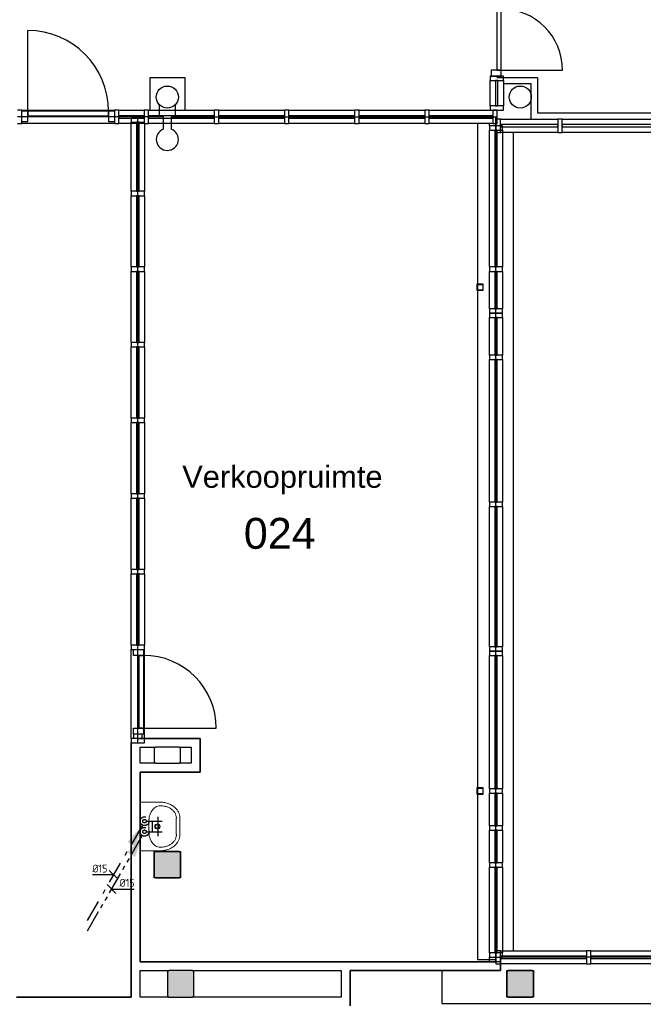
# Model space of a CAD drawing. Header units: millimetres. Extents: x -110 to 230337154, y -20 to 1103899040.
# Tile 11 of 58: x 115156002 to 115163071, y 551923120 to 551934279. Entities that reach past the tile are written whole.
import ezdxf

# ---------------------------------------------------------------- set-up
doc = ezdxf.new("R2010")
doc.units = ezdxf.units.MM
doc.header["$LTSCALE"] = 50
for name, pattern in [('2322109', [10, 5, -2, 1, -2]), ('2322109_a', [10, 5, -2, 1, -2]), ('2322110', [10, 5, -1, 1, -1, 1, -1]), ('2322110_a', [10, 5, -1, 1, -1, 1, -1])]:
    doc.linetypes.add(name, pattern=pattern)
doc.layers.get('0').update_dxf_attribs({"lineweight": 5})
for name, color, linetype in [('ONDERLEGGER BOUWKUNDIG', 7, 'Continuous'), ('WL531---', 5, '2322109'), ('WL532---', 1, '2322110'), ('WM531---', 1, 'Continuous'), ('WM532---', 1, 'Continuous')]:
    doc.layers.add(name, color=color, linetype=linetype)
doc.styles.add('Arial', font='arial.ttf', dxfattribs={"height": 5})
doc.styles.add('Arial_1', font='arial.ttf', dxfattribs={"height": 250})
doc.styles.add('DVD_VBC_Arial', font='arial.ttf')
doc.styles.add('STABICAD-018', font='ISOCP.SHX', dxfattribs={"height": 90})

# ---------------------------------------------------------------- blocks, each defined once
blk = doc.blocks.new('DVDVB_74_-S-_Wasbak')
at = {"color": 0, "linetype": 'ByBlock', "lineweight": -2}
blk.add_line((-79, -100), (79, -100), dxfattribs=at)
for radius in [30, 20]:
    blk.add_circle((0, -196), radius, dxfattribs=at)
blk.add_ellipse((-96, -211), major_axis=(136, 40), ratio=0.751905, start_param=1.224555, end_param=2.997882, dxfattribs=at)
at = {"color": 0, "linetype": 'ByBlock', "lineweight": -2, "extrusion": (0, 0, -1)}
blk.add_ellipse((96, -211), major_axis=(-136, 40), ratio=0.751905, start_param=1.224555, end_param=2.997882, dxfattribs=at)
at = {"color": 0, "linetype": 'ByBlock', "lineweight": -2}
for points in [[(-275, 0), (-275, -118), (-275, -235)], [(275, 0), (0, 0), (-275, 0)], [(275, -236), (275, -118), (275, 0)], [(-92, -451), (0, -450), (91, -450)]]:
    blk.add_open_spline(points, degree=2, dxfattribs=at)
for points in [[(-275, -235), (-270, -456), (-92, -451)], [(91, -450), (270, -456), (275, -236)]]:
    blk.add_rational_spline(points, [1, 0.707108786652, 1], degree=2, dxfattribs=at)
blk.add_rational_spline([(235, -235), (231, -415), (92, -411), (92, -410), (91, -410), (0, -410), (-91, -410), (-92, -410), (-93, -411), (-231, -415), (-235, -235)], [1, 0.707108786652, 1, 1, 1, 1, 1, 1, 1, 0.707108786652, 1], degree=2, knots=[0, 0, 0, 0.2, 0.2, 0.4, 0.4, 0.6, 0.6, 0.8, 0.8, 1, 1, 1], dxfattribs=at)
blk = doc.blocks.new('*U267')
at = {"color": 0, "linetype": '2322109'}
blk.add_circle((0, 0), 20, dxfattribs=at)
at = {"color": 1, "style": 'DVD_VBC_Arial'}
blk.add_attdef('PRODUCTCODE', (0, 0), '', height=1.8, dxfattribs=at)
at = {"color": 2, "style": 'DVD_VBC_Arial'}
for tag in ['CODE', 'CODE2', 'INDICATIONTEXT', 'LABEL', 'POSITIONCODE', 'SECTIONCODE']:
    blk.add_attdef(tag, (0, 0), '', height=1.2, dxfattribs=at)
blk = doc.blocks.new('*U268')
at = {"color": 0, "linetype": '2322110'}
blk.add_circle((0, 0), 20, dxfattribs=at)
at = {"color": 1, "style": 'DVD_VBC_Arial'}
blk.add_attdef('PRODUCTCODE', (0, 0), '', height=1.8, dxfattribs=at)
at = {"color": 2, "style": 'DVD_VBC_Arial'}
for tag in ['CODE', 'CODE2', 'INDICATIONTEXT', 'LABEL', 'POSITIONCODE', 'SECTIONCODE']:
    blk.add_attdef(tag, (0, 0), '', height=1.2, dxfattribs=at)
blk = doc.blocks.new('TAP_MIXER_BATH_120_COLD')
at = {"color": 0, "linetype": 'Continuous'}
for p, q in [((-50, 130), (170, 130)), ((0, 0), (0, 180)), ((120, 0), (120, 180)), ((0, 65), (120, 65))]:
    blk.add_line(p, q, dxfattribs=at)
blk = doc.blocks.new('*U406')
at = {"linetype": '2322109'}
blk.add_hatch(color=2, dxfattribs=at).paths.add_polyline_path([(-25, -43), (-107, -285), (-193, -235)], flags=0)
at = {"color": 0, "linetype": '2322109'}
blk.add_line((0, 0), (0, 0, 1), dxfattribs=at)
at = {"color": 2, "linetype": '2322109_a'}
blk.add_line((-25, -43, 1), (-675, -1169, 1), dxfattribs=at)
at = {"color": 2, "linetype": '2322109'}
blk.add_circle((0, 0, 1), 50, dxfattribs=at)
at = {"color": 2}
for tag, p, style in [('POSITIONCODE', (150, 150), 'DVD_VBC_Arial'), ('SECTIONCODE', (150, 150), 'DVD_VBC_Arial'), ('CODE', (0, 100), 'STABICAD-018'), ('FLOORCODE', (0, 0, -50), 'STABICAD-018')]:
    blk.add_attdef(tag, p, '', height=1.2, dxfattribs=dict(at, style=style))
blk = doc.blocks.new('*U409')
at = {"linetype": '2322110'}
blk.add_hatch(color=2, dxfattribs=at).paths.add_polyline_path([(-25, -43), (-107, -285), (-193, -235)], flags=0)
at = {"color": 0, "linetype": '2322110'}
blk.add_line((0, 0), (0, 0, 1), dxfattribs=at)
at = {"color": 2, "linetype": '2322110_a'}
blk.add_line((-25, -43, 1), (-675, -1169, 1), dxfattribs=at)
at = {"color": 2, "linetype": '2322110'}
blk.add_circle((0, 0, 1), 50, dxfattribs=at)
at = {"color": 2}
for tag, p, style in [('POSITIONCODE', (150, 150), 'DVD_VBC_Arial'), ('SECTIONCODE', (150, 150), 'DVD_VBC_Arial'), ('CODE', (0, 100), 'STABICAD-018'), ('FLOORCODE', (0, 0, -50), 'STABICAD-018')]:
    blk.add_attdef(tag, p, '', height=1.2, dxfattribs=dict(at, style=style))
blk = doc.blocks.new('*U422')
at = {"color": 0, "linetype": 'Continuous'}
for p, q in [((-25, 0), (-241, 0)), ((-50, 50), (50, -50)), ((0, 0), (-25, 0))]:
    blk.add_line(p, q, dxfattribs=at)
at = {"color": 0, "linetype": 'Continuous', "style": 'STABICAD-018'}
blk.add_text('%%c15', height=90, dxfattribs=at).set_placement((-241, 25))
at = {"color": 2, "style": 'DVD_VBC_Arial'}
blk.add_attdef('CODE', (0, 0), '', height=1.2, dxfattribs=at)
blk = doc.blocks.new('*U423')
at = {"color": 0, "linetype": 'Continuous'}
for p, q in [((50, -50), (-50, 50)), ((0, 0), (42, 0)), ((42, 0), (258, 0))]:
    blk.add_line(p, q, dxfattribs=at)
at = {"color": 0, "linetype": 'Continuous', "style": 'STABICAD-018'}
blk.add_text('%%c15', height=90, dxfattribs=at).set_placement((92, 25))
at = {"color": 2, "style": 'DVD_VBC_Arial'}
blk.add_attdef('CODE', (0, 0), '', height=1.2, dxfattribs=at)

msp = doc.modelspace()

# ---------------------------------------------------------------- hatches: boundary and pattern name
at = {"layer": 'ONDERLEGGER BOUWKUNDIG', "transparency": 33554559}
h = msp.add_hatch(color=256, dxfattribs=at)
h.dxf.hatch_style = 1
h.paths.add_polyline_path([(115157541, 551924552.3), (115157811, 551924552.3), (115157826, 551924567.3), (115157826, 551924837.3), (115157811, 551924852.3), (115157541, 551924852.3), (115157526, 551924837.3), (115157526, 551924567.3)])
h = msp.add_hatch(color=256, dxfattribs=at)
h.dxf.hatch_style = 1
h.paths.add_polyline_path([(115157691, 551923202.3), (115157961, 551923202.3), (115157976, 551923217.3), (115157976, 551923487.3), (115157961, 551923502.3), (115157691, 551923502.3), (115157676, 551923487.3), (115157676, 551923217.3)])
h = msp.add_hatch(color=256, dxfattribs=at)
h.dxf.hatch_style = 1
h.paths.add_polyline_path([(115161541, 551923202), (115161811, 551923202), (115161826, 551923217), (115161826, 551923487), (115161811, 551923502), (115161541, 551923502), (115161526, 551923487), (115161526, 551923217)])

# ---------------------------------------------------------------- linework, layer by layer
at = {"layer": 'ONDERLEGGER BOUWKUNDIG'}
for p, q in [((115161410, 551934401.4), (115161410, 551933705.4)), ((115161460, 551933705.4), (115161460, 551934401.4)), ((115156094, 551933241), (115156094, 551934157)), ((115161346, 551933705.4), (115161346, 551933638.4)), ((115161460, 551933705.4), (115161346, 551933705.4)), ((115161410, 551933705.4), (115161460, 551933705.4)), ((115161460, 551933705.4), (115162156, 551933705.4)), ((115161460, 551933638.4), (115161460, 551933705.4)), ((115157876, 551933622), (115157476, 551933622)), ((115157476, 551933622), (115157476, 551933252)), ((115157876, 551933252), (115157876, 551933622)), ((115161335, 551933302), (115161335, 551933588.4)), ((115161346, 551933638.4), (115161460, 551933638.4)), ((115161424, 551933588.4), (115161396, 551933588.4)), ((115161396, 551933588.4), (115161396, 551933302)), ((115161871, 551933622), (115161410, 551933622)), ((115161424, 551933302), (115161424, 551933588.4)), ((115161485, 551933588.4), (115161485, 551933302)), ((115161801, 551933552), (115161485, 551933552)), ((115161801, 551933152), (115161801, 551933552)), ((115161871, 551933622), (115161871, 551933222)), ((115157586.5, 551933177), (115157586.5, 551933314.8)), ((115157765.5, 551933314.8), (115157765.5, 551933177)), ((115156027, 551933252), (115157077, 551933252)), ((115156094, 551933241), (115156027, 551933241)), ((115157010, 551933241), (115156094, 551933241)), ((115156094, 551933241), (115156094, 551933191)), ((115156094, 551933127), (115156094, 551933241)), ((115157010, 551933191), (115157010, 551933241)), ((115157077, 551933241), (115157010, 551933241)), ((115157010, 551933241), (115157010, 551933127)), ((115157127, 551933252), (115157413, 551933252)), ((115157463, 551933252), (115158208.4, 551933252)), ((115158258.4, 551933252), (115159003.8, 551933252)), ((115159053.8, 551933252), (115159799.2, 551933252)), ((115159849.2, 551933252), (115160594.6, 551933252)), ((115160644.6, 551933252), (115161335, 551933252)), ((115161485, 551933302), (115161335, 551933302)), ((115161335, 551933302), (115161335, 551933252)), ((115161335, 551933252), (115161485, 551933252)), ((115161415, 551933252), (115161365, 551933252)), ((115161365, 551933252), (115161365, 551933102)), ((115161396, 551933302), (115161424, 551933302)), ((115161415, 551933102), (115161415, 551933252)), ((115161485, 551933252), (115161485, 551933302)), ((115161871, 551933222), (115171626.2, 551933222)), ((115157632.6, 551933177), (115155977, 551933177)), ((115156027, 551933127), (115156094, 551933127)), ((115157077, 551933102), (115156027, 551933102)), ((115156094, 551933191), (115157010, 551933191)), ((115157010, 551933127), (115157077, 551933127)), ((115157413, 551933191), (115157127, 551933191)), ((115157127, 551933191), (115157127, 551933163)), ((115157127, 551933163), (115157413, 551933163)), ((115157328, 551933102), (115157127, 551933102)), ((115157267, 551932334.1), (115157267, 551933116.3)), ((115157356, 551933116.3), (115157328, 551933116.3)), ((115157328, 551933116.3), (115157328, 551932334.1)), ((115157342, 551926082.3), (115157342, 551933177)), ((115157356, 551932334.1), (115157356, 551933116.3)), ((115157413, 551933102), (115157356, 551933102)), ((115157413, 551933163), (115157413, 551933191)), ((115157417, 551933102), (115157417, 551932334.1)), ((115158208.4, 551933191), (115157463, 551933191)), ((115157463, 551933191), (115157463, 551933163)), ((115157463, 551933163), (115158208.4, 551933163)), ((115158208.4, 551933102), (115157463, 551933102)), ((115157632.6, 551933039.2), (115157632.6, 551933177)), ((115157719.4, 551933177), (115161410, 551933177)), ((115157719.4, 551933177), (115157719.4, 551933039.2)), ((115158208.4, 551933163), (115158208.4, 551933191)), ((115159003.8, 551933191), (115158258.4, 551933191)), ((115158258.4, 551933191), (115158258.4, 551933163)), ((115158258.4, 551933163), (115159003.8, 551933163)), ((115159003.8, 551933102), (115158258.4, 551933102)), ((115159003.8, 551933163), (115159003.8, 551933191)), ((115159799.2, 551933191), (115159053.8, 551933191)), ((115159053.8, 551933191), (115159053.8, 551933163)), ((115159053.8, 551933163), (115159799.2, 551933163)), ((115159799.2, 551933102), (115159053.8, 551933102)), ((115159799.2, 551933163), (115159799.2, 551933191)), ((115160594.6, 551933191), (115159849.2, 551933191)), ((115159849.2, 551933191), (115159849.2, 551933163)), ((115159849.2, 551933163), (115160594.6, 551933163)), ((115160594.6, 551933102), (115159849.2, 551933102)), ((115160594.6, 551933163), (115160594.6, 551933191)), ((115161365, 551933191), (115160644.6, 551933191)), ((115160644.6, 551933191), (115160644.6, 551933163)), ((115160644.6, 551933163), (115161365, 551933163)), ((115161365, 551933102), (115160644.6, 551933102)), ((115161197.1, 551931282), (115161197.1, 551933102)), ((115161326, 551933077), (115161326, 551933102)), ((115161365, 551933163), (115161365, 551933191)), ((115161365, 551933102), (115161415, 551933102)), ((115161401, 551923602), (115161401, 551933177)), ((115161451, 551933152), (115162101, 551933152)), ((115162101, 551933091), (115161451, 551933091)), ((115161451, 551933091), (115161451, 551933063)), ((115162101, 551933063), (115162101, 551933091)), ((115162151, 551933152), (115163651, 551933152)), ((115163651, 551933091), (115162151, 551933091)), ((115162151, 551933091), (115162151, 551933063)), ((115161326, 551931477), (115161326, 551933027)), ((115161415, 551933027), (115161387, 551933027)), ((115161387, 551933027), (115161387, 551931477)), ((115161415, 551931477), (115161415, 551933027)), ((115161451, 551933063), (115162101, 551933063)), ((115162101, 551933002), (115161451, 551933002)), ((115161476, 551933027), (115161476, 551931477)), ((115161597.1, 551933002), (115161597.1, 551923727)), ((115162151, 551933063), (115163651, 551933063)), ((115163651, 551933002), (115162151, 551933002)), ((115157328, 551932334.1), (115157356, 551932334.1)), ((115157267, 551931477), (115157267, 551932284.1)), ((115157356, 551932284.1), (115157328, 551932284.1)), ((115157328, 551932284.1), (115157328, 551931477)), ((115157356, 551931477), (115157356, 551932284.1)), ((115157417, 551932284.1), (115157417, 551931477)), ((115157267, 551930619.8), (115157267, 551931427)), ((115157328, 551931477), (115157356, 551931477)), ((115157356, 551931427), (115157328, 551931427)), ((115157328, 551931427), (115157328, 551930619.8)), ((115157356, 551930619.8), (115157356, 551931427)), ((115157417, 551931427), (115157417, 551930619.8)), ((115161326, 551931002), (115161326, 551931427)), ((115161387, 551931477), (115161415, 551931477)), ((115161415, 551931427), (115161387, 551931427)), ((115161387, 551931427), (115161387, 551931002)), ((115161415, 551931002), (115161415, 551931427)), ((115161476, 551931427), (115161476, 551931002)), ((115161256, 551931282), (115161186, 551931282)), ((115161186, 551931282), (115161186, 551931212)), ((115161186, 551931212), (115161256, 551931212)), ((115161188.9, 551931215), (115161188.9, 551931279.1)), ((115161188.9, 551931279.1), (115161253, 551931279.1)), ((115161253, 551931215), (115161188.9, 551931215)), ((115161197.1, 551931215), (115161197.1, 551931279.1)), ((115161197.1, 551925572), (115161197.1, 551931212)), ((115161253, 551931279.1), (115161253, 551931215)), ((115161256, 551931212), (115161256, 551931282)), ((115161476, 551931002), (115161326, 551931002)), ((115161326, 551931002), (115161326, 551930952)), ((115161387, 551931002), (115161415, 551931002)), ((115161476, 551930952), (115161476, 551931002)), ((115161326, 551930952), (115161476, 551930952)), ((115161326, 551930477), (115161326, 551930902)), ((115161415, 551930902), (115161387, 551930902)), ((115161387, 551930902), (115161387, 551930477)), ((115161415, 551930477), (115161415, 551930902)), ((115161476, 551930902), (115161476, 551930477)), ((115157267, 551929762.7), (115157267, 551930569.8)), ((115157328, 551930619.8), (115157356, 551930619.8)), ((115157356, 551930569.8), (115157328, 551930569.8)), ((115157328, 551930569.8), (115157328, 551929762.7)), ((115157356, 551929762.7), (115157356, 551930569.8)), ((115157417, 551930569.8), (115157417, 551929762.7)), ((115161326, 551928812), (115161326, 551930427)), ((115161387, 551930477), (115161415, 551930477)), ((115161415, 551930427), (115161387, 551930427)), ((115161387, 551930427), (115161387, 551928812)), ((115161415, 551928812), (115161415, 551930427)), ((115161476, 551930427), (115161476, 551928812)), ((115157328, 551929762.7), (115157356, 551929762.7)), ((115157267, 551928905.5), (115157267, 551929712.7)), ((115157356, 551929712.7), (115157328, 551929712.7)), ((115157328, 551929712.7), (115157328, 551928905.5)), ((115157356, 551928905.5), (115157356, 551929712.7)), ((115157417, 551929712.7), (115157417, 551928905.5)), ((115157267, 551928048.4), (115157267, 551928855.5)), ((115157328, 551928905.5), (115157356, 551928905.5)), ((115157356, 551928855.5), (115157328, 551928855.5)), ((115157328, 551928855.5), (115157328, 551928048.4)), ((115157356, 551928048.4), (115157356, 551928855.5)), ((115157417, 551928855.5), (115157417, 551928048.4)), ((115161326, 551927172), (115161326, 551928762)), ((115161387, 551928812), (115161415, 551928812)), ((115161415, 551928762), (115161387, 551928762)), ((115161387, 551928762), (115161387, 551927172)), ((115161415, 551927172), (115161415, 551928762)), ((115161476, 551928762), (115161476, 551927172)), ((115157267, 551927191.3), (115157267, 551927998.4)), ((115157328, 551928048.4), (115157356, 551928048.4)), ((115157356, 551927998.4), (115157328, 551927998.4)), ((115157328, 551927998.4), (115157328, 551927191.3)), ((115157356, 551927191.3), (115157356, 551927998.4)), ((115157417, 551927998.4), (115157417, 551927191.3)), ((115157328, 551927191.3), (115157356, 551927191.3)), ((115157267, 551926132.3), (115157267, 551927141.3)), ((115157292, 551927074.3), (115157292, 551927141.3)), ((115157406, 551927074.3), (115157292, 551927074.3)), ((115157356, 551927074.3), (115157406, 551927074.3)), ((115157356, 551926249.3), (115157356, 551927074.3)), ((115157406, 551927141.3), (115157406, 551927074.3)), ((115157406, 551927074.3), (115157406, 551926249.3)), ((115157413, 551927141.3), (115157413, 551926132.3)), ((115161476, 551927172), (115161326, 551927172)), ((115161326, 551927172), (115161326, 551927122)), ((115161326, 551927122), (115161476, 551927122)), ((115161326, 551925562), (115161326, 551927072)), ((115161387, 551927172), (115161415, 551927172)), ((115161415, 551927072), (115161387, 551927072)), ((115161387, 551927072), (115161387, 551925562)), ((115161415, 551925562), (115161415, 551927072)), ((115161476, 551927122), (115161476, 551927172)), ((115161476, 551927072), (115161476, 551925562)), ((115157292, 551926249.3), (115157406, 551926249.3)), ((115157292, 551926182.3), (115157292, 551926249.3)), ((115157392, 551926182.3), (115157292, 551926182.3)), ((115157292, 551926182.3), (115157292, 551926132.3)), ((115157406, 551926249.3), (115157356, 551926249.3)), ((115157392, 551926132.3), (115157392, 551926182.3)), ((115157406, 551926182.3), (115157392, 551926182.3)), ((115157406, 551926249.3), (115158231, 551926249.3)), ((115157406, 551926249.3), (115157406, 551926182.3)), ((115157267, 551926132.3), (115157267, 551923202.3)), ((115158047, 551926132.3), (115157267, 551926132.3)), ((115157417, 551926132.3), (115157267, 551926132.3)), ((115157267, 551926132.3), (115157267, 551926082.3)), ((115157267, 551926082.3), (115157417, 551926082.3)), ((115157267, 551923202.3), (115157267, 551926082.3)), ((115157267, 551926082.3), (115157342, 551926082.3)), ((115157342, 551926132.3), (115158047, 551926132.3)), ((115157417, 551926082.3), (115157417, 551926132.3)), ((115158047, 551925752.3), (115158047, 551926132.3)), ((115158047, 551926132.3), (115158047, 551925752.3)), ((115157367, 551925852.3), (115157367, 551926032.3)), ((115157367, 551926032.3), (115157541, 551926032.3)), ((115157541, 551926032.3), (115157526, 551926017.3)), ((115157526, 551926017.3), (115157526, 551925867.3)), ((115157811, 551926032.3), (115157541, 551926032.3)), ((115157811, 551926032.3), (115157947, 551926032.3)), ((115157826, 551926017.3), (115157811, 551926032.3)), ((115157826, 551926017.3), (115157826, 551926032.3)), ((115157826, 551925867.3), (115157826, 551926017.3)), ((115157947, 551926032.3), (115157947, 551925852.3)), ((115157541, 551925852.3), (115157367, 551925852.3)), ((115157526, 551925867.3), (115157541, 551925852.3)), ((115157541, 551925852.3), (115157811, 551925852.3)), ((115157811, 551925852.3), (115157826, 551925867.3)), ((115157947, 551925852.3), (115157811, 551925852.3)), ((115157826, 551925852.3), (115157826, 551925867.3)), ((115157367, 551923602), (115157367, 551925752.3)), ((115157367, 551925752.3), (115158047, 551925752.3)), ((115158047, 551925752.3), (115157367, 551925752.3)), ((115157367, 551925752.3), (115157367, 551923602)), ((115161256, 551925572), (115161186, 551925572)), ((115161186, 551925572), (115161186, 551925502)), ((115161186, 551925502), (115161256, 551925502)), ((115161188.9, 551925505), (115161188.9, 551925569.1)), ((115161188.9, 551925569.1), (115161253, 551925569.1)), ((115161253, 551925505), (115161188.9, 551925505)), ((115161197.1, 551925505), (115161197.1, 551925569.1)), ((115161197.1, 551923622), (115161197.1, 551925502)), ((115161222.3, 551925505), (115161219.3, 551925502)), ((115161253, 551925569.1), (115161253, 551925505)), ((115161256, 551925538.7), (115161253, 551925535.7)), ((115161256, 551925502), (115161256, 551925572)), ((115161326, 551925142), (115161326, 551925512)), ((115161387, 551925562), (115161415, 551925562)), ((115161415, 551925512), (115161387, 551925512)), ((115161387, 551925512), (115161387, 551925142)), ((115161415, 551925142), (115161415, 551925512)), ((115161476, 551925512), (115161476, 551925142)), ((115161326, 551924722), (115161326, 551925092)), ((115161387, 551925142), (115161415, 551925142)), ((115161415, 551925092), (115161387, 551925092)), ((115161387, 551925092), (115161387, 551924722)), ((115161415, 551924722), (115161415, 551925092)), ((115161476, 551925092), (115161476, 551924722)), ((115157541, 551924852.3), (115157526, 551924837.3)), ((115157526, 551924552.3), (115157526, 551924852.3)), ((115157526, 551924852.3), (115157826, 551924852.3)), ((115157526, 551924837.3), (115157526, 551924567.3)), ((115157811, 551924852.3), (115157541, 551924852.3)), ((115157826, 551924837.3), (115157811, 551924852.3)), ((115157826, 551924852.3), (115157826, 551924552.3)), ((115157826, 551924567.3), (115157826, 551924837.3)), ((115161387, 551924722), (115161415, 551924722)), ((115161326, 551923702), (115161326, 551924672)), ((115161415, 551924672), (115161387, 551924672)), ((115161387, 551924672), (115161387, 551923702)), ((115161415, 551923702), (115161415, 551924672)), ((115161476, 551924672), (115161476, 551923702)), ((115157526, 551924567.3), (115157541, 551924552.3)), ((115157826, 551924552.3), (115157526, 551924552.3)), ((115157541, 551924552.3), (115157811, 551924552.3)), ((115157811, 551924552.3), (115157826, 551924567.3)), ((115161451, 551923727), (115162426, 551923727)), ((115162476, 551923727), (115164026, 551923727)), ((115161401, 551923622), (115161197.1, 551923622)), ((115161476, 551923702), (115161326, 551923702)), ((115161326, 551923702), (115161326, 551923652)), ((115161326, 551923652), (115161476, 551923652)), ((115161326, 551923602), (115161326, 551923652)), ((115161387, 551923702), (115161415, 551923702)), ((115162426, 551923666), (115161451, 551923666)), ((115161451, 551923666), (115161451, 551923638)), ((115169426, 551923652), (115161451, 551923652)), ((115161451, 551923652), (115161451, 551923502)), ((115161451, 551923638), (115162426, 551923638)), ((115161476, 551923652), (115161476, 551923702)), ((115162426, 551923638), (115162426, 551923666)), ((115164026, 551923666), (115162476, 551923666)), ((115162476, 551923666), (115162476, 551923638)), ((115162476, 551923638), (115164026, 551923638)), ((115161451, 551923602), (115157367, 551923602)), ((115157367, 551923602), (115161401, 551923602)), ((115157367, 551923502), (115157690.7, 551923502)), ((115157367, 551923202.3), (115157367, 551923502)), ((115157691, 551923502.3), (115157676, 551923487.3)), ((115157961, 551923502.3), (115157691, 551923502.3)), ((115157976, 551923487.3), (115157961, 551923502.3)), ((115157961.2, 551923502), (115159647, 551923502)), ((115159647, 551923502), (115159647, 551923202.3)), ((115159747, 551923502), (115161451, 551923502)), ((115159747, 551923102.3), (115159747, 551923502)), ((115161451, 551923502), (115159747, 551923502)), ((115159747, 551923502), (115159747, 551923102.3)), ((115160787, 551923502), (115160787, 551923127)), ((115161451, 551923502), (115161451, 551923602)), ((115162426, 551923577), (115161451, 551923577)), ((115161541, 551923502), (115161526, 551923487)), ((115161526, 551923202), (115161526, 551923502)), ((115161526, 551923502), (115161826, 551923502)), ((115161811, 551923502), (115161541, 551923502)), ((115161826, 551923487), (115161811, 551923502)), ((115161826, 551923502), (115161826, 551923202)), ((115164026, 551923577), (115162476, 551923577)), ((115157676, 551923487.3), (115157676, 551923217.3)), ((115157976, 551923217.3), (115157976, 551923487.3)), ((115161526, 551923487), (115161526, 551923217)), ((115161826, 551923217), (115161826, 551923487)), ((115157267, 551923202.3), (115155967, 551923202.3)), ((115155967, 551923202.3), (115157267, 551923202.3)), ((115157691, 551923202.3), (115157367, 551923202.3)), ((115157676, 551923217.3), (115157691, 551923202.3)), ((115157691, 551923202.3), (115157961, 551923202.3)), ((115157961, 551923202.3), (115157976, 551923217.3)), ((115159647, 551923202.3), (115157961, 551923202.3)), ((115161526, 551923217), (115161541, 551923202)), ((115161826, 551923202), (115161526, 551923202)), ((115161541, 551923202), (115161811, 551923202)), ((115161811, 551923202), (115161826, 551923217)), ((115160787, 551923127), (115167126, 551923127))]:
    msp.add_line(p, q, dxfattribs=at)
at = {"layer": 'ONDERLEGGER BOUWKUNDIG', "extrusion": (0, 0, -1)}
for p, q in [((115161485, 551933638.4), (115161335, 551933638.4)), ((115161335, 551933638.4), (115161335, 551933588.4)), ((115161335, 551933588.4), (115161485, 551933588.4)), ((115161485, 551933588.4), (115161485, 551933638.4)), ((115156027, 551933252), (115155977, 551933252)), ((115156027, 551933102), (115156027, 551933252)), ((115157127, 551933252), (115157077, 551933252)), ((115157077, 551933252), (115157077, 551933102)), ((115157127, 551933102), (115157127, 551933252)), ((115157463, 551933252), (115157413, 551933252)), ((115157413, 551933252), (115157413, 551933102)), ((115157463, 551933102), (115157463, 551933252)), ((115158258.4, 551933252), (115158208.4, 551933252)), ((115158208.4, 551933252), (115158208.4, 551933102)), ((115158258.4, 551933102), (115158258.4, 551933252)), ((115159053.8, 551933252), (115159003.8, 551933252)), ((115159003.8, 551933252), (115159003.8, 551933102)), ((115159053.8, 551933102), (115159053.8, 551933252)), ((115159849.2, 551933252), (115159799.2, 551933252)), ((115159799.2, 551933252), (115159799.2, 551933102)), ((115159849.2, 551933102), (115159849.2, 551933252)), ((115160644.6, 551933252), (115160594.6, 551933252)), ((115160594.6, 551933252), (115160594.6, 551933102)), ((115160644.6, 551933102), (115160644.6, 551933252)), ((115155977, 551933102), (115156027, 551933102)), ((115157077, 551933102), (115157127, 551933102)), ((115157417, 551933166.3), (115157267, 551933166.3)), ((115157267, 551933166.3), (115157267, 551933116.3)), ((115157267, 551933116.3), (115157417, 551933116.3)), ((115157413, 551933102), (115157463, 551933102)), ((115157417, 551933116.3), (115157417, 551933166.3)), ((115158208.4, 551933102), (115158258.4, 551933102)), ((115159003.8, 551933102), (115159053.8, 551933102)), ((115159799.2, 551933102), (115159849.2, 551933102)), ((115160594.6, 551933102), (115160644.6, 551933102)), ((115161451, 551933152), (115161401, 551933152)), ((115161401, 551933152), (115161401, 551933002)), ((115161451, 551933002), (115161451, 551933152)), ((115162151, 551933152), (115162101, 551933152)), ((115162101, 551933152), (115162101, 551933002)), ((115162151, 551933002), (115162151, 551933152)), ((115161476, 551933077), (115161326, 551933077)), ((115161326, 551933077), (115161326, 551933027)), ((115161326, 551933027), (115161476, 551933027)), ((115161401, 551933002), (115161451, 551933002)), ((115161476, 551933027), (115161476, 551933077)), ((115162101, 551933002), (115162151, 551933002)), ((115157417, 551932334.1), (115157267, 551932334.1)), ((115157267, 551932334.1), (115157267, 551932284.1)), ((115157417, 551932284.1), (115157417, 551932334.1)), ((115157267, 551932284.1), (115157417, 551932284.1)), ((115157417, 551931477), (115157267, 551931477)), ((115157267, 551931477), (115157267, 551931427)), ((115157267, 551931427), (115157417, 551931427)), ((115157417, 551931427), (115157417, 551931477)), ((115161476, 551931477), (115161326, 551931477)), ((115161326, 551931477), (115161326, 551931427)), ((115161326, 551931427), (115161476, 551931427)), ((115161476, 551931427), (115161476, 551931477)), ((115161476, 551930952), (115161326, 551930952)), ((115161326, 551930952), (115161326, 551930902)), ((115161326, 551930902), (115161476, 551930902)), ((115161476, 551930902), (115161476, 551930952)), ((115157417, 551930619.8), (115157267, 551930619.8)), ((115157267, 551930619.8), (115157267, 551930569.8)), ((115157267, 551930569.8), (115157417, 551930569.8)), ((115157417, 551930569.8), (115157417, 551930619.8)), ((115161476, 551930477), (115161326, 551930477)), ((115161326, 551930477), (115161326, 551930427)), ((115161326, 551930427), (115161476, 551930427)), ((115161476, 551930427), (115161476, 551930477)), ((115157417, 551929762.7), (115157267, 551929762.7)), ((115157267, 551929762.7), (115157267, 551929712.7)), ((115157417, 551929712.7), (115157417, 551929762.7)), ((115157267, 551929712.7), (115157417, 551929712.7)), ((115157417, 551928905.5), (115157267, 551928905.5)), ((115157267, 551928905.5), (115157267, 551928855.5)), ((115157267, 551928855.5), (115157417, 551928855.5)), ((115157417, 551928855.5), (115157417, 551928905.5)), ((115161476, 551928812), (115161326, 551928812)), ((115161326, 551928812), (115161326, 551928762)), ((115161326, 551928762), (115161476, 551928762)), ((115161476, 551928762), (115161476, 551928812)), ((115157417, 551928048.4), (115157267, 551928048.4)), ((115157267, 551928048.4), (115157267, 551927998.4)), ((115157267, 551927998.4), (115157417, 551927998.4)), ((115157417, 551927998.4), (115157417, 551928048.4)), ((115157417, 551927191.3), (115157267, 551927191.3)), ((115157267, 551927191.3), (115157267, 551927141.3)), ((115157417, 551927141.3), (115157417, 551927191.3)), ((115157267, 551927141.3), (115157417, 551927141.3)), ((115161476, 551927122), (115161326, 551927122)), ((115161326, 551927122), (115161326, 551927072)), ((115161326, 551927072), (115161476, 551927072)), ((115161476, 551927072), (115161476, 551927122)), ((115161476, 551925562), (115161326, 551925562)), ((115161326, 551925562), (115161326, 551925512)), ((115161326, 551925512), (115161476, 551925512)), ((115161476, 551925512), (115161476, 551925562)), ((115161476, 551925142), (115161326, 551925142)), ((115161326, 551925142), (115161326, 551925092)), ((115161326, 551925092), (115161476, 551925092)), ((115161476, 551925092), (115161476, 551925142)), ((115161476, 551924722), (115161326, 551924722)), ((115161326, 551924722), (115161326, 551924672)), ((115161476, 551924672), (115161476, 551924722)), ((115161326, 551924672), (115161476, 551924672)), ((115161451, 551923727), (115161401, 551923727)), ((115161401, 551923727), (115161401, 551923577)), ((115161451, 551923577), (115161451, 551923727)), ((115162476, 551923727), (115162426, 551923727)), ((115162426, 551923727), (115162426, 551923577)), ((115162476, 551923577), (115162476, 551923727)), ((115161401, 551923577), (115161451, 551923577)), ((115162426, 551923577), (115162476, 551923577))]:
    msp.add_line(p, q, dxfattribs=at)
at = {"layer": 'ONDERLEGGER BOUWKUNDIG'}
for centre in [(115157676, 551933402), (115161676, 551933402)]:
    msp.add_circle(centre, 125, dxfattribs=at)
for centre, radius, start, end in [((115161460, 551933705.4), 696, 0, 90), ((115156094, 551933241), 916, 0, 90), ((115157676, 551932922), 125, 110.30755, 69.69244), ((115157406, 551926249.3), 825, 0, 90)]:
    msp.add_arc(centre, radius, start, end, dxfattribs=at)

# ---------------------------------------------------------------- block references
at = {"xscale": -1, "rotation": 89.99999999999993}
msp.add_blockref('DVDVB_74_-S-_Wasbak', (115157367, 551925135.1), dxfattribs=at)
at = {"layer": 'WL531---', "linetype": '2322109'}
for name, p in [('*U406', (115157417.8, 551925194.6, -1)), ('*U267', (115157417, 551925195.3, 700))]:
    msp.add_blockref(name, p, dxfattribs=at)
at = {"layer": 'WL531---', "color": 2, "linetype": '2322109', "rotation": 270}
msp.add_blockref('TAP_MIXER_BATH_120_COLD', (115157437, 551925195.3, 700), dxfattribs=at)
at = {"layer": 'WL532---', "linetype": '2322110'}
for name, p in [('*U409', (115157417, 551925075, -1)), ('*U268', (115157417, 551925075.3, 700))]:
    msp.add_blockref(name, p, dxfattribs=at)
at = {"layer": 'WM531---', "linetype": 'Continuous'}
msp.add_blockref('*U422', (115157067.5, 551924587.8, -1), dxfattribs=at)
at = {"layer": 'WM532---', "linetype": 'Continuous'}
msp.add_blockref('*U423', (115157042.3, 551924426, -1), dxfattribs=at)

# ---------------------------------------------------------------- texts
at = {"layer": 'ONDERLEGGER BOUWKUNDIG'}
for s, height, style, p in [('Verkoopruimte', 250, 'Arial_1', (115157844.4, 551928974.1)), ('024', 350, 'Arial', (115158542.1, 551928282.4))]:
    msp.add_text(s, height=height, dxfattribs=dict(at, style=style)).set_placement(p)

doc.saveas('drawing.dxf')
